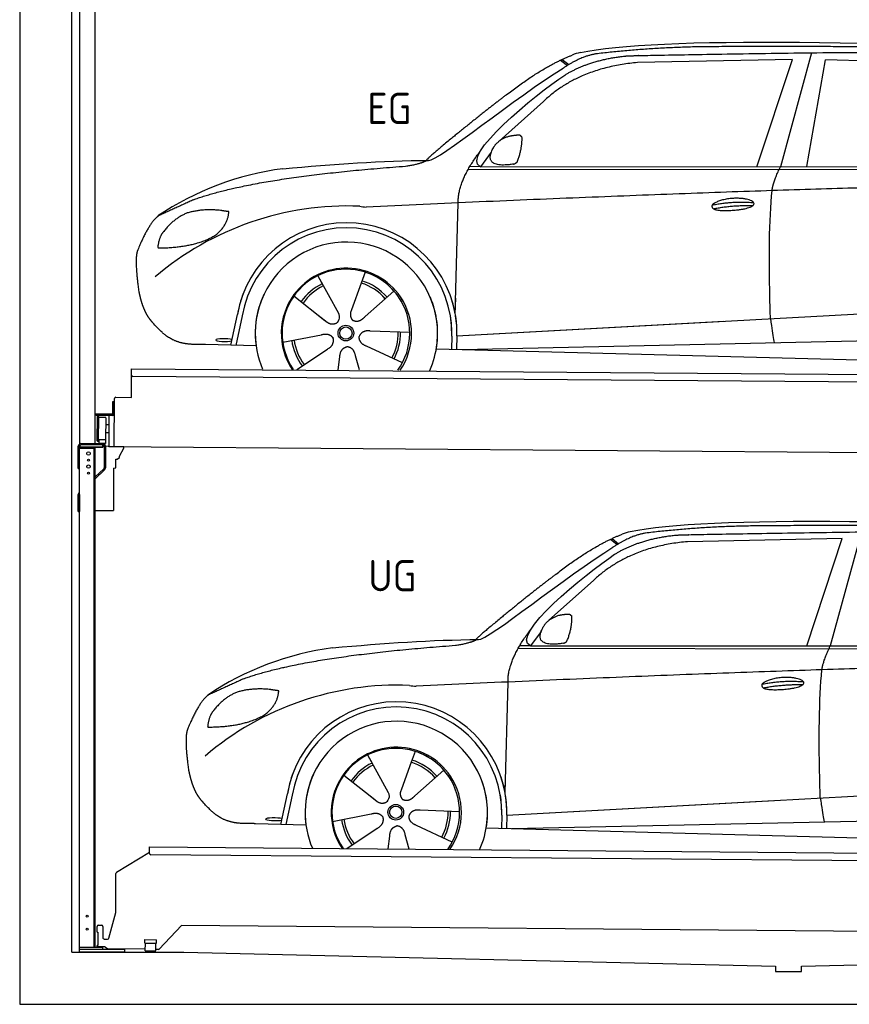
# Model space of a CAD drawing. Header units: millimetres. Extents: x -411 to 6777, y 0 to 6427.
# Tile 1 of 6: x 0 to 3183, y 0 to 3776. Entities that reach past the tile are written whole.
import ezdxf

# ---------------------------------------------------------------- set-up
doc = ezdxf.new("R2010")
doc.units = ezdxf.units.MM
for name, color, linetype, lineweight in [('car', 10, 'Continuous', 25), ('Gebäude', 7, 'Continuous', 25), ('Logo', 7, 'Continuous', 25), ('Plattform', 7, 'Continuous', 25), ('Ständer hinten', 7, 'Continuous', 25)]:
    doc.layers.add(name, color=color, linetype=linetype, lineweight=lineweight)
doc.styles.get("Standard").update_dxf_attribs({"font": 'ISOCP.SHX'})

# ---------------------------------------------------------------- blocks, each defined once
blk = doc.blocks.new('UG Plattfrom Gl550')
at = {"layer": 'Plattform'}
for p, q in [((371.8, 506.3), (498.1, 583.5)), ((498.1, 578.8), (498.2, 597.8)), ((498.2, 597.8), (498.3, 603.8)), ((498.3, 603.8), (5435.1, 560.7)), ((5429.8, 530.7), (503, 573.7)), ((368.7, 352.3), (369.4, 502.1)), ((342.2, 253.9), (368.7, 352.3)), ((302.6, 303.5), (314.6, 303.4)), ((621.4, 302.7), (535.3, 212)), ((5347, 261.5), (621.4, 302.7)), ((297.4, 276.5), (297.6, 298.5)), ((297.4, 276.5), (299.7, 276.5)), ((299.7, 276.5), (299.3, 225.5)), ((319.6, 298.3), (319.2, 255.3)), ((324.2, 250.3), (337.3, 250.2)), ((479.6, 234.9), (479.7, 247.9)), ((479.6, 234.9), (524.6, 234.5)), ((479.7, 247.9), (524.7, 247.5)), ((481.8, 204.9), (482.1, 234.9)), ((521.8, 204.6), (522.1, 234.6)), ((524.6, 234.5), (524.7, 247.5)), ((296.9, 220.5), (297, 225.5)), ((325.2, 220.3), (296.9, 220.5)), ((299.3, 225.5), (297, 225.5)), ((335.5, 213.3), (328.3, 219.2)), ((481.8, 210.9), (338.6, 212.2)), ((481.8, 204.9), (521.8, 204.6)), ((531.7, 210.5), (521.8, 210.6))]:
    blk.add_line(p, q, dxfattribs=at)
for centre, start, end in [((503.1, 578.7), 179.5, 269.5), ((374.4, 502.1), 121.4261, 179.5), ((302.6, 298.5), 89.5, 179.5), ((314.6, 298.4), 359.5, 89.5), ((324.2, 255.3), 179.5, 269.5), ((337.4, 255.2), 269.5, 344.9258), ((325.1, 215.3), 50.8402, 89.5), ((338.6, 217.2), 230.8402, 269.5), ((531.7, 215.5), 269.5, 316.4902)]:
    blk.add_arc(centre, 5, start, end, dxfattribs=at)
blk = doc.blocks.new('Palette EG Gl550')
at = {"layer": 'Plattform'}
for p, q in [((428.6, 2327), (429.5, 2437)), ((429.5, 2437), (5467.3, 2398)), ((5462.1, 2368), (434.2, 2407)), ((356.5, 2310.3), (356.1, 2264.3)), ((363.5, 2310.2), (356.5, 2310.3)), ((358.1, 2263.3), (358.5, 2310.3)), ((362.6, 2137.5), (363.6, 2322.5)), ((368.6, 2327.5), (428.6, 2327)), ((354.1, 2262.3), (292.8, 2262.8)), ((293.1, 2262.8), (293.1, 2257.8)), ((293.1, 2260.8), (355.1, 2260.3)), ((355.1, 2257.3), (293.1, 2257.8)), ((297.3, 2160.5), (298, 2254.5)), ((302, 2254.5), (301.3, 2160.5)), ((330, 2249.4), (329.3, 2165.2)), ((342.6, 2257.4), (341.7, 2137.7)), ((355.1, 2257.3), (355.1, 2260.3)), ((363.1, 2263.2), (358.1, 2263.3)), ((358.2, 2263.3), (363.1, 2263.2)), ((342.1, 2191.7), (329.5, 2191.8)), ((342.3, 2221.9), (329.8, 2222.3)), ((328.9, 2165), (303.9, 2165)), ((303.9, 2165), (303.9, 2150)), ((328.9, 2165), (303.9, 2165)), ((303.9, 2165), (303.9, 2150)), ((328.9, 2165), (328.9, 2150)), ((328.9, 2165), (328.9, 2150)), ((303.9, 2150), (328.9, 2150)), ((328.9, 2150), (303.9, 2150)), ((5465, 2098), (341.7, 2137.7))]:
    blk.add_line(p, q, dxfattribs=at)
for centre, radius, start, end in [((434.3, 2412), 5, 179.556, 269.556), ((368.6, 2322.5), 5, 89.556, 179.556), ((300, 2254.5), 2, 359.3444, 179.3444), ((302.4, 2250.4), 0.4, 179.3444, 271.7264), ((313.4, 1923.4), 326.8, 87.1681, 91.938), ((329.6, 2249.4), 0.4, 359.3444, 86.9565), ((354.1, 2264.3), 2.01, 269.7445, 359.3674), ((355.1, 2263.3), 3, 269.7663, 359.5554), ((355.1, 2263.3), 6, 269.556, 359.556), ((355.1, 2263.3), 6, 269.5566, 359.5553), ((299.3, 2160.5), 2, 179.3444, 359.3444), ((301.7, 2164.6), 0.4, 86.9623, 179.3444), ((302.7, 2173.3), 8.39, 263.3001, 278.0521), ((328.9, 2165.2), 0.4, 267.6536, 359.3444)]:
    blk.add_arc(centre, radius, start, end, dxfattribs=at)
blk = doc.blocks.new('Ständer hinten')
at = {"layer": 'Ständer hinten'}
for p, q in [((229.9, 5162), (229.9, 2148.6)), ((229.9, 5162), (289.9, 5162)), ((289.9, 2150), (289.9, 5162)), ((289.9, 5042), (312.9, 5042)), ((312.9, 5042), (312.9, 4540.7)), ((312.9, 4540.7), (289.9, 4541)), ((230, 2140), (230, 2137)), ((230, 2137), (318.9, 2137)), ((318.9, 2145), (235, 2145)), ((318.9, 2145), (318.9, 2137))]:
    blk.add_line(p, q, dxfattribs=at)
blk = doc.blocks.new('Car_EG')
at = {"layer": 'car'}
for p, q in [((3037.9, 3648.8), (2918.5, 3211.9)), ((2075.4, 3620.6), (2101.4, 3600.1)), ((2081.3, 3623.3), (2106.7, 3603.2)), ((2964.5, 3623), (2370.7, 3611.1)), ((2828.5, 3211.9), (2964.5, 3623)), ((3020.2, 3212), (3091, 3621.1)), ((3792.6, 3604.8), (3091, 3621.1)), ((2009.8, 3462.5), (1839, 3310.1)), ((1809.4, 3267), (1768.3, 3211.3)), ((1768.3, 3211.3), (1727, 3212.4)), ((1768.3, 3211.3), (4420.2, 3212.7)), ((1721.3, 3202.4), (4364.6, 3199.2)), ((1671.2, 2647.6), (1682.3, 3073.1)), ((1325.6, 2807.3), (1310.5, 2765.6)), ((1143.3, 2793.6), (1160.5, 2762.6)), ((1143.5, 2793.6), (1222.8, 2649.9)), ((1310.5, 2765.6), (1273.2, 2662.5)), ((1435.9, 2735.1), (1325, 2637)), ((1052.3, 2716.4), (1171, 2622.3)), ((1671.2, 2647.6), (1672.8, 2708.3)), ((810, 2527.3), (835.6, 2644.9)), ((1133.8, 2651.8), (1180.1, 2615.1)), ((1273.2, 2662.5), (1269.4, 2652.2)), ((1677.7, 2563), (3547.7, 2665.1)), ((854.1, 2639.5), (829.5, 2526.7)), ((1677.7, 2563), (2701.8, 2619)), ((1009, 2538.8), (1157.7, 2567.7)), ((1496.5, 2575.5), (1345.2, 2581.8)), ((907, 2524.7), (712.8, 2529.9)), ((1658.1, 2562.4), (1656.8, 2512)), ((1677.7, 2563), (1676.5, 2511.5)), ((1697, 2510.9), (3582.9, 2552.3)), ((1063.5, 2434.5), (1180.5, 2512.2)), ((1468.3, 2459.5), (1331, 2523.5)), ((1598.6, 2513.5), (3647.1, 2460.1)), ((1222.2, 2433.1), (1228.3, 2482.6)), ((1303.4, 2432.4), (1288.2, 2487.1))]:
    blk.add_line(p, q, dxfattribs=at)
for radius in [30.1, 23.6]:
    blk.add_circle((1251.5, 2573.8), radius, dxfattribs=at)
for centre, radius, start, end in [((2188.5, 3479.2), 174.5, 102.3489, 113.0153), ((1156.1, 2091.5), 1122.3, 97.5147, 123.9129), ((1259.2, 1920.1), 1141.2, 87.724, 130.3913), ((1332, 3174.5), 117.4, 256.4608, 268.6636), ((1253.6, 2572.9), 424.2, 10.1481, 170.2223), ((1253.4, 2572.7), 404.8, 358.5419, 170.499), ((1253.6, 2572.9), 350, 350.2258, 187.9239), ((1251.5, 2573.8), 245, 51.7123, 188.2101), ((1253.6, 2572.9), 250, 34.003, 143.5989), ((1251.5, 2573.8), 245, 30.221, 72.4019), ((1251.5, 2573.8), 209.6, 115.7372, 144.8747), ((1251.5, 2573.8), 200.6, 41.1155, 72.9111), ((1251.5, 2573.8), 209.6, 41.1302, 72.8747), ((1253.6, 2572.9), 424.2, 158.9384, 170.2223), ((1253.6, 2572.9), 350, 154.4856, 203.0931), ((1253.6, 2572.9), 350, 154.4856, 157.347), ((1253.6, 2572.9), 250, 143.5989, 213.5789), ((1253.6, 2572.9), 250, 143.5989, 147.9713), ((1251.5, 2573.8), 245, 143.0042, 147.4925), ((1251.5, 2573.8), 200.6, 115.5705, 145.0215), ((1251.5, 2573.8), 245, 144.4019, 214.6129), ((1251.5, 2573.8), 200.6, 41.1155, 44.3784), ((1251.5, 2573.8), 245, 324.3871, 34.5977), ((1253.6, 2572.9), 250, 325.4211, 34.003), ((1253.6, 2572.9), 250, 29.7422, 34.003), ((1253.6, 2572.9), 350, 350.2258, 23.1163), ((1253.6, 2572.9), 424.2, 358.6661, 18.6635), ((1253.6, 2572.9), 350, 335.9069, 11.3993), ((1253.6, 2572.9), 404.6, 358.5068, 9.6777), ((1253.6, 2572.9), 424.2, 358.6661, 9.1695), ((1251.5, 2573.8), 200.6, 331.5904, 1.0215), ((1251.5, 2573.8), 209.6, 331.7372, 0.8747), ((1251.5, 2573.8), 209.6, 187.7372, 216.8747), ((1251.5, 2573.8), 200.6, 187.5904, 217.0215)]:
    blk.add_arc(centre, radius, start, end, dxfattribs=at)
blk.add_ellipse((785.5, 2546.9), major_axis=(33.6, -0.3), ratio=0.157274, start_param=0.513473, end_param=5.704241, dxfattribs=at)
for points, degree in [([(2151.2, 3649.7), (2438.8, 3711.3), (3323.8, 3698), (4495.8, 3634.7)], 3), ([(2681.9, 3672.1), (2439, 3672), (2209.6, 3644.1)], 2), ([(3646, 3657.4), (3297.8, 3676.8), (2681.9, 3672.1)], 2), ([(1866.9, 3486.8), (2008, 3597.1), (2120.2, 3639.8)], 2), ([(2209.6, 3644.1), (2153.4, 3635.1), (2085, 3589.8)], 2), ([(2091.3, 3563.1), (2185.1, 3620.8), (2320.7, 3636)], 2), ([(1568.6, 3235.8), (1604.3, 3232), (1906.5, 3480.9), (2085, 3589.8)], 3), ([(2370.7, 3611.1), (2146.6, 3591.8), (2009.8, 3462.5)], 2), ([(1768.3, 3211.3), (1685.3, 3251.4), (1979.2, 3487.7), (2091.3, 3563.1)], 3), ([(1866.9, 3486.8), (1785.8, 3426.3), (1683.4, 3342.9), (1554.1, 3237.7), (1560, 3235.7)], 4), ([(1817.6, 3284.6), (1834.1, 3314.9), (1876.9, 3329)], 2), ([(1876.9, 3329), (1905.6, 3334.7), (1918.5, 3333.5)], 2), ([(1908.1, 3229.4), (1929.6, 3282.4), (1927, 3327.3)], 2), ([(1918.5, 3333.5), (1924.5, 3327.4), (1927, 3327.3)], 2), ([(1682.3, 3073.1), (1679.9, 3156.7), (1768.8, 3274)], 2), ([(1894.6, 3221.7), (1772.4, 3203), (1817.6, 3284.6)], 2), ([(667.1, 3085.4), (903.7, 3172), (1480.7, 3213.9)], 2), ([(1009.4, 3204.2), (1205.7, 3222.1), (1390.9, 3235.2), (1568.6, 3235.8)], 3), ([(1480.7, 3213.9), (1533.9, 3221.8), (1559.7, 3234.7)], 2), ([(1894.6, 3221.7), (1900.7, 3223.5), (1908.1, 3229.4)], 2), ([(2886.6, 3120), (2889.7, 3151), (2918.5, 3211.9)], 2), ([(4638.8, 3141), (3762.4, 3169.4), (1329.3, 3057.2)], 2), ([(667.1, 3085.4), (532.9, 3023.5)], 1), ([(2656.5, 3064.7), (2732, 3080.9), (2815.5, 3074.4)], 2), ([(2661.4, 3050.8), (2735.6, 3064.7), (2813.5, 3063.3)], 2), ([(532.9, 3023.5), (498.2, 3000.8), (453.2, 2893.7)], 2), ([(643.1, 3034.4), (590.8, 3013.7), (552.7, 2963.7)], 2), ([(770, 3044.2), (702.5, 3051.9), (643.1, 3034.4)], 2), ([(752.9, 2950.7), (798.9, 2987.7), (802.6, 3039.5)], 2), ([(802.6, 3039.5), (784.9, 3041.6), (770, 3044.2)], 2), ([(552.7, 2963.7), (534.5, 2943.9), (529.7, 2902.6)], 2), ([(531, 2900.3), (675.7, 2900.9), (752.9, 2950.7)], 2), ([(453.2, 2893.7), (446.7, 2877.8), (444.7, 2849.3), (445.7, 2816.9), (456.9, 2733.7)], 4), ([(529.7, 2902.6), (533.1, 2902.5), (531, 2900.3)], 2), ([(1171, 2622.3), (1194.3, 2600.4), (1217.6, 2613.8)], 2), ([(1157.7, 2567.7), (1188.4, 2576.4), (1203, 2553.9)], 2), ([(1345.2, 2581.8), (1313.5, 2585.8), (1302.5, 2561.3)], 2), ([(1180.5, 2512.2), (1208.5, 2527.6), (1203, 2553.9)], 2), ([(1331, 2523.5), (1301, 2534.5), (1302.5, 2561.3)], 2), ([(1228.3, 2482.6), (1229.5, 2514.6), (1255.5, 2521.5)], 2), ([(1288.2, 2487.1), (1282.2, 2518.5), (1255.5, 2521.5)], 2)]:
    blk.add_open_spline(points, degree=degree, dxfattribs=at)
for points, degree, knots in [([(2320.7, 3636), (2347.3, 3638), (2486.7, 3639.9), (3508.2, 3660), (4128.4, 3653.6), (4583.8, 3481), (4560.1, 3307.3)], 4, [0.0821318, 0.0821318, 0.0821318, 0.0821318, 0.0821318, 0.258851, 0.508851, 1, 1, 1, 1, 1]), ([(2880.4, 2628.7), (2879.9, 2642.3), (2879.5, 2655.6), (2879.1, 2668.8), (2873.5, 2858.7), (2876, 3009.1), (2886.6, 3120)], 3, [0, 0, 0, 0, 0.064923, 0.064923, 0.064923, 1, 1, 1, 1]), ([(2656.5, 3064.7), (2660.7, 3069.8), (2681.9, 3085.9), (2764.7, 3105.3), (2879.8, 3068.1), (2770.8, 3040.5), (2686, 3041.9), (2651.7, 3045.8), (2656.5, 3064.7)], 5, [0, 0, 0, 0, 0, 0, 0.300106, 0.500106, 0.700106, 1, 1, 1, 1, 1, 1]), ([(456.9, 2733.7), (457.7, 2729.5), (458.6, 2725.3), (459.5, 2721.1), (460.5, 2717.1), (464, 2702.3), (468, 2688.6), (472.4, 2676.1), (477.3, 2664.8)], 4, [0.4914944, 0.4914944, 0.4914944, 0.4914944, 0.4914944, 0.5422469, 0.5422469, 0.5422469, 0.5422469, 0.728655, 0.728655, 0.728655, 0.728655, 0.728655]), ([(476.9, 2665.5), (478.3, 2662.3), (479.7, 2659.2), (481.1, 2656.2), (482.6, 2653.3), (488.2, 2642.2), (494.2, 2632.8), (500.4, 2624.9), (506.9, 2617.4)], 4, [0.7288005, 0.7288005, 0.7288005, 0.7288005, 0.7288005, 0.7843928, 0.7843928, 0.7843928, 0.7843928, 1, 1, 1, 1, 1]), ([(1222.8, 2649.9), (1224.5, 2645.8), (1225.5, 2641.8), (1225.8, 2637.9), (1226.4, 2629.3), (1223.7, 2621.3), (1217.6, 2613.8)], 3, [0.2167758, 0.2167758, 0.2167758, 0.2167758, 0.4600873, 0.4600873, 0.4600873, 1, 1, 1, 1]), ([(1269.4, 2652.2), (1268.8, 2649), (1268.5, 2646), (1268.6, 2643.1), (1269, 2640.3), (1269.7, 2634.5), (1271.7, 2629.2), (1275.3, 2624.6), (1280.2, 2621.6)], 4, [0.3191838, 0.3191838, 0.3191838, 0.3191838, 0.3191838, 0.5438253, 0.5438253, 0.5438253, 0.5438253, 1, 1, 1, 1, 1]), ([(712.8, 2529.9), (688.1, 2530.6), (632.5, 2527), (596.4, 2540.9), (552.8, 2566), (506.9, 2617.4)], 4, [0, 0, 0, 0, 0, 0.597866, 1, 1, 1, 1, 1]), ([(1325, 2637), (1325, 2637), (1325, 2637), (1325, 2637), (1325, 2637), (1315.9, 2627.3), (1305.2, 2617.4), (1290.9, 2615), (1280.2, 2621.6)], 4, [-0.000003, -0.000003, -0.000003, -0.000003, -0.000003, 0, 0, 0, 0, 1, 1, 1, 1, 1]), ([(2880.4, 2628.7), (2881, 2624), (2881.7, 2619.5), (2882.4, 2615.2), (2883, 2611.2), (2883.5, 2607.3), (2884.1, 2603.5), (2888.6, 2573.3), (2892.2, 2551.2), (2894.7, 2537.2)], 3, [-0.000011, -0.000011, -0.000011, -0.000011, 0.107576, 0.107576, 0.107576, 0.206414, 0.206414, 0.206414, 1, 1, 1, 1])]:
    blk.add_open_spline(points, degree=degree, knots=knots, dxfattribs=at)
blk = doc.blocks.new('Car_147')
at = {"layer": 'car'}
for p, q in [((2266.8, 1783.3), (2292.7, 1762.8)), ((2272.6, 1786), (2298, 1765.9)), ((3155.8, 1785.7), (2562, 1773.8)), ((3019.9, 1374.6), (3155.8, 1785.7)), ((3229.2, 1811.5), (3109.9, 1374.6)), ((2201.2, 1625.2), (2030.4, 1472.8)), ((2000.7, 1429.7), (1959.6, 1374)), ((1912.6, 1365.1), (4556, 1361.9)), ((1959.6, 1374), (1918.4, 1375.1)), ((1959.6, 1374), (4611.6, 1375.4)), ((1862.5, 810.3), (1873.6, 1235.8)), ((1334.7, 956.3), (1351.9, 925.3)), ((1334.8, 956.3), (1414.2, 812.6)), ((1517, 970), (1501.9, 928.3)), ((1501.9, 928.3), (1464.5, 825.2)), ((1243.7, 879.1), (1362.3, 785)), ((1627.3, 897.8), (1516.3, 799.7)), ((1862.5, 810.3), (1864.1, 871)), ((1001.4, 690), (1027, 807.6)), ((1045.5, 802.2), (1020.9, 689.4)), ((1325.2, 814.5), (1371.4, 777.8)), ((1464.5, 825.2), (1460.7, 814.9)), ((1869, 725.7), (3739, 827.8)), ((1869, 725.7), (2893.1, 781.7)), ((1200.4, 701.5), (1349, 730.4)), ((1687.9, 738.2), (1536.6, 744.5)), ((1849.4, 725.1), (1848.1, 674.7)), ((1869, 725.7), (1867.8, 674.2)), ((1098.3, 687.4), (904.1, 692.6)), ((1659.6, 622.2), (1522.4, 686.2)), ((1888.4, 673.6), (3774.2, 715)), ((1254.9, 597.2), (1371.8, 674.9)), ((1413.6, 595.8), (1419.7, 645.3)), ((1494.8, 595.1), (1479.5, 649.8)), ((1789.9, 676.2), (3838.5, 622.8))]:
    blk.add_line(p, q, dxfattribs=at)
for radius in [30.1, 23.6]:
    blk.add_circle((1442.9, 736.5), radius, dxfattribs=at)
for centre, radius, start, end in [((2379.8, 1641.9), 174.5, 102.3489, 113.0153), ((1347.5, 254.1), 1122.3, 97.5147, 123.9129), ((1450.6, 82.8), 1141.2, 87.724, 130.3913), ((1523.4, 1337.2), 117.4, 256.4608, 268.6636), ((1445, 735.6), 424.2, 10.1481, 170.2223), ((1444.7, 735.4), 404.8, 358.5419, 170.499), ((1445, 735.6), 350, 350.2258, 187.9239), ((1445, 735.6), 250, 34.003, 143.5989), ((1442.9, 736.5), 245, 51.7123, 188.2101), ((1442.9, 736.5), 245, 30.221, 72.4019), ((1442.9, 736.5), 209.6, 115.7372, 144.8747), ((1442.9, 736.5), 200.6, 115.5705, 145.0215), ((1442.9, 736.5), 200.6, 41.1155, 72.9111), ((1442.9, 736.5), 209.6, 41.1302, 72.8747), ((1445, 735.6), 424.2, 158.9384, 170.2223), ((1445, 735.6), 350, 154.4856, 203.0931), ((1445, 735.6), 350, 154.4856, 157.347), ((1445, 735.6), 250, 143.5989, 213.5789), ((1442.9, 736.5), 245, 144.4019, 214.6129), ((1445, 735.6), 250, 143.5989, 147.9713), ((1442.9, 736.5), 245, 143.0042, 147.4925), ((1442.9, 736.5), 200.6, 41.1155, 44.3784), ((1442.9, 736.5), 245, 324.3871, 34.5977), ((1445, 735.6), 250, 325.4211, 34.003), ((1445, 735.6), 250, 29.7422, 34.003), ((1445, 735.6), 350, 350.2258, 23.1163), ((1445, 735.6), 424.2, 358.6661, 18.6635), ((1445, 735.6), 350, 335.9069, 11.3993), ((1445, 735.6), 404.6, 358.5068, 9.6777), ((1445, 735.6), 424.2, 358.6661, 9.1695), ((1442.9, 736.5), 200.6, 331.5904, 1.0215), ((1442.9, 736.5), 209.6, 331.7372, 0.8747), ((1442.9, 736.5), 209.6, 187.7372, 216.8747), ((1442.9, 736.5), 200.6, 187.5904, 217.0215)]:
    blk.add_arc(centre, radius, start, end, dxfattribs=at)
blk.add_ellipse((976.9, 709.6), major_axis=(33.6, -0.3), ratio=0.157274, start_param=0.513473, end_param=5.704241, dxfattribs=at)
for points, degree in [([(2342.5, 1812.4), (2630.1, 1874), (3515.1, 1860.7), (4687.1, 1797.4)], 3), ([(2873.2, 1834.8), (2630.4, 1834.7), (2401, 1806.8)], 2), ([(3837.4, 1820.1), (3489.2, 1839.5), (2873.2, 1834.8)], 2), ([(2058.2, 1649.5), (2199.3, 1759.8), (2311.6, 1802.5)], 2), ([(2401, 1806.8), (2344.7, 1797.8), (2276.3, 1752.5)], 2), ([(2282.7, 1725.8), (2376.5, 1783.5), (2512.1, 1798.7)], 2), ([(1760, 1398.5), (1795.6, 1394.7), (2097.9, 1643.6), (2276.3, 1752.5)], 3), ([(2562, 1773.8), (2337.9, 1754.5), (2201.2, 1625.2)], 2), ([(1959.6, 1374), (1876.6, 1414.1), (2170.6, 1650.4), (2282.7, 1725.8)], 3), ([(2058.2, 1649.5), (1977.1, 1589), (1874.8, 1505.6), (1745.4, 1400.4), (1751.4, 1398.4)], 4), ([(2009, 1447.3), (2025.5, 1477.6), (2068.2, 1491.7)], 2), ([(2068.2, 1491.7), (2096.9, 1497.4), (2109.8, 1496.2)], 2), ([(2099.5, 1392.1), (2120.9, 1445.1), (2118.3, 1490)], 2), ([(2109.8, 1496.2), (2115.9, 1490.1), (2118.3, 1490)], 2), ([(1873.6, 1235.8), (1871.3, 1319.4), (1960.2, 1436.7)], 2), ([(2086, 1384.4), (1963.8, 1365.7), (2009, 1447.3)], 2), ([(1200.7, 1366.9), (1397, 1384.8), (1582.2, 1397.9), (1760, 1398.5)], 3), ([(1672.1, 1376.6), (1725.2, 1384.5), (1751.1, 1397.4)], 2), ([(858.5, 1248.1), (1095.1, 1334.7), (1672.1, 1376.6)], 2), ([(2086, 1384.4), (2092, 1386.2), (2099.5, 1392.1)], 2), ([(3077.9, 1282.7), (3081.1, 1313.7), (3109.9, 1374.6)], 2), ([(4830.2, 1303.7), (3953.8, 1332.1), (1520.6, 1219.9)], 2), ([(858.5, 1248.1), (724.2, 1186.2)], 1), ([(961.4, 1206.9), (893.8, 1214.6), (834.4, 1197.1)], 2), ([(2847.8, 1227.4), (2923.4, 1243.6), (3006.8, 1237.1)], 2), ([(2852.8, 1213.5), (2926.9, 1227.4), (3004.8, 1226)], 2), ([(724.2, 1186.2), (689.6, 1163.5), (644.6, 1056.4)], 2), ([(834.4, 1197.1), (782.1, 1176.4), (744.1, 1126.4)], 2), ([(944.2, 1113.4), (990.3, 1150.4), (994, 1202.2)], 2), ([(994, 1202.2), (976.3, 1204.3), (961.4, 1206.9)], 2), ([(744.1, 1126.4), (725.8, 1106.6), (721.1, 1065.3)], 2), ([(722.4, 1063), (867.1, 1063.6), (944.2, 1113.4)], 2), ([(721.1, 1065.3), (724.5, 1065.2), (722.4, 1063)], 2), ([(644.6, 1056.4), (638.1, 1040.5), (636, 1012), (637.1, 979.6), (648.2, 896.4)], 4), ([(1362.3, 785), (1385.6, 763.1), (1409, 776.5)], 2), ([(1349, 730.4), (1379.8, 739.1), (1394.4, 716.6)], 2), ([(1522.4, 686.2), (1492.4, 697.2), (1493.9, 724)], 2), ([(1536.6, 744.5), (1504.9, 748.5), (1493.9, 724)], 2), ([(1371.8, 674.9), (1399.8, 690.3), (1394.4, 716.6)], 2), ([(1419.7, 645.3), (1420.9, 677.3), (1446.8, 684.2)], 2), ([(1479.5, 649.8), (1473.5, 681.2), (1446.8, 684.2)], 2)]:
    blk.add_open_spline(points, degree=degree, dxfattribs=at)
for points, degree, knots in [([(2512.1, 1798.7), (2538.6, 1800.7), (2678.1, 1802.6), (3699.5, 1822.7), (4319.8, 1816.3), (4775.2, 1643.7), (4751.5, 1470)], 4, [0.0821318, 0.0821318, 0.0821318, 0.0821318, 0.0821318, 0.258851, 0.508851, 1, 1, 1, 1, 1]), ([(2847.8, 1227.4), (2852.1, 1232.5), (2873.2, 1248.6), (2956.1, 1268), (3071.1, 1230.8), (2962.2, 1203.2), (2877.4, 1204.6), (2843.1, 1208.5), (2847.8, 1227.4)], 5, [0, 0, 0, 0, 0, 0, 0.300106, 0.500106, 0.700106, 1, 1, 1, 1, 1, 1]), ([(3071.7, 791.4), (3071.2, 805), (3070.8, 818.3), (3070.4, 831.5), (3064.8, 1021.4), (3067.3, 1171.8), (3077.9, 1282.7)], 3, [0, 0, 0, 0, 0.064923, 0.064923, 0.064923, 1, 1, 1, 1]), ([(648.2, 896.4), (649.1, 892.2), (650, 888), (650.9, 883.8), (651.9, 879.8), (655.4, 865), (659.4, 851.3), (663.8, 838.8), (668.6, 827.5)], 4, [0.4914944, 0.4914944, 0.4914944, 0.4914944, 0.4914944, 0.5422469, 0.5422469, 0.5422469, 0.5422469, 0.728655, 0.728655, 0.728655, 0.728655, 0.728655]), ([(668.3, 828.2), (669.7, 825), (671.1, 821.9), (672.5, 818.9), (673.9, 816), (679.6, 804.9), (685.5, 795.5), (691.8, 787.6), (698.3, 780.1)], 4, [0.7288005, 0.7288005, 0.7288005, 0.7288005, 0.7288005, 0.7843928, 0.7843928, 0.7843928, 0.7843928, 1, 1, 1, 1, 1]), ([(1414.2, 812.6), (1415.9, 808.5), (1416.8, 804.5), (1417.1, 800.6), (1417.8, 792), (1415.1, 784), (1409, 776.5)], 3, [0.2167758, 0.2167758, 0.2167758, 0.2167758, 0.4600873, 0.4600873, 0.4600873, 1, 1, 1, 1]), ([(1460.7, 814.9), (1460.2, 811.7), (1459.9, 808.7), (1460, 805.8), (1460.3, 803), (1461.1, 797.2), (1463.1, 791.9), (1466.6, 787.3), (1471.5, 784.3)], 4, [0.3191838, 0.3191838, 0.3191838, 0.3191838, 0.3191838, 0.5438253, 0.5438253, 0.5438253, 0.5438253, 1, 1, 1, 1, 1]), ([(1516.3, 799.7), (1516.3, 799.7), (1516.3, 799.7), (1516.3, 799.7), (1516.3, 799.7), (1507.2, 790), (1496.6, 780.1), (1482.3, 777.7), (1471.5, 784.3)], 4, [-0.000003, -0.000003, -0.000003, -0.000003, -0.000003, 0, 0, 0, 0, 1, 1, 1, 1, 1]), ([(904.1, 692.6), (879.5, 693.3), (823.8, 689.7), (787.8, 703.6), (744.1, 728.7), (698.3, 780.1)], 4, [0, 0, 0, 0, 0, 0.597866, 1, 1, 1, 1, 1]), ([(3071.7, 791.4), (3072.4, 786.7), (3073.1, 782.2), (3073.7, 777.9), (3074.3, 773.9), (3074.9, 770), (3075.4, 766.2), (3080, 736), (3083.5, 713.9), (3086, 699.9)], 3, [-0.000011, -0.000011, -0.000011, -0.000011, 0.107576, 0.107576, 0.107576, 0.206414, 0.206414, 0.206414, 1, 1, 1, 1])]:
    blk.add_open_spline(points, degree=degree, knots=knots, dxfattribs=at)
blk = doc.blocks.new('Gebäude_345_GT195')
at = {"layer": 'Gebäude'}
for p, q in [((0, 5800), (0, 0)), ((200, 200), (200, 5600)), ((200, 200), (630.1, 200)), ((630.1, 200), (2900, 146.1)), ((3000, 146.1), (5231.6, 200)), ((2900, 146.1), (2900, 126.1)), ((2900, 126.1), (3000, 126.1)), ((3000, 126.1), (3000, 146.1)), ((0, 0), (5900, 0))]:
    blk.add_line(p, q, dxfattribs=at)
blk = doc.blocks.new('Ständer_hinten_GT195')
at = {"layer": 'Ständer hinten'}
for p, q in [((225, 2054), (225, 2140)), ((230, 200), (230, 2140)), ((319, 2137), (230, 2137)), ((230, 2132), (290, 2132)), ((235, 2150), (319, 2150)), ((319, 2145), (235, 2145)), ((285, 2132), (285, 218)), ((290, 218), (290, 2137)), ((319, 2137), (319, 2145)), ((324, 2140), (324, 2057.2)), ((329, 2140), (328.9, 2057.1)), ((341.8, 2139.5), (329, 2140.6)), ((341.8, 2137.7), (341.8, 2139.5)), ((399.8, 2137.2), (341.8, 2137.7)), ((383, 2101.9), (399.7, 2132.7)), ((399.7, 2132.7), (399.8, 2137.2)), ((369, 2057), (369, 2090.5)), ((369, 2090.5), (374, 2090.5)), ((374, 2090.5), (382.9, 2097.4)), ((382.9, 2097.4), (383, 2097.8)), ((383, 2097.8), (383, 2101.9)), ((225, 2054), (230, 2054)), ((290, 2022.1), (322.5, 2053.6)), ((325.9, 2050), (290, 2015.2)), ((360, 2056.3), (369, 2057)), ((360, 2056.3), (360, 1894)), ((228.1, 1962.1), (230, 1964)), ((230, 1954.9), (225, 1954.9)), ((225, 1890), (225, 1954.9)), ((230, 1954.9), (230, 1890)), ((225, 1890), (230, 1890)), ((290, 1894), (360, 1894)), ((319, 218), (230, 218)), ((404, 210), (230, 210)), ((404, 200), (230, 200)), ((319, 210), (319, 218)), ((404, 200), (404, 210))]:
    blk.add_line(p, q, dxfattribs=at)
for centre, radius in [((264, 2112), 6.5), ((264, 2087), 3.7), ((264, 2062), 6.5), ((264, 2037), 3.7), ((258.6, 338), 3.7), ((258.6, 288), 3.7)]:
    blk.add_circle(centre, radius, dxfattribs=at)
for centre, radius, start, end in [((235, 2140), 10, 90, 180), ((235, 2140), 5, 90, 180), ((319, 2140), 10, 0.0086, 89.9915), ((319, 2140), 5, 0, 90), ((319, 2057.2), 5, 314.0428, 0), ((318.9, 2057.1), 10, 314.1186, 0), ((235, 1954.9), 10, 134.1186, 180)]:
    blk.add_arc(centre, radius, start, end, dxfattribs=at)

msp = doc.modelspace()

# ---------------------------------------------------------------- block references
for name in ['Car_EG', 'Car_147']:
    msp.add_blockref(name, (0, 0))
at = {"layer": 'Gebäude'}
msp.add_blockref('Gebäude_345_GT195', (0, 0), dxfattribs=at)
at = {"layer": 'Plattform'}
for name in ['Palette EG Gl550', 'UG Plattfrom Gl550']:
    msp.add_blockref(name, (0, 0), dxfattribs=at)
at = {"layer": 'Ständer hinten'}
for name in ['Ständer hinten', 'Ständer_hinten_GT195']:
    msp.add_blockref(name, (0, 0), dxfattribs=at)

# ---------------------------------------------------------------- texts
msp.add_text('UG', height=120).set_placement((1337.65, 1583.58))
at = {"layer": 'Logo'}
msp.add_text('EG', height=120, dxfattribs=at).set_placement((1334, 3375.32))

doc.saveas('drawing.dxf')
